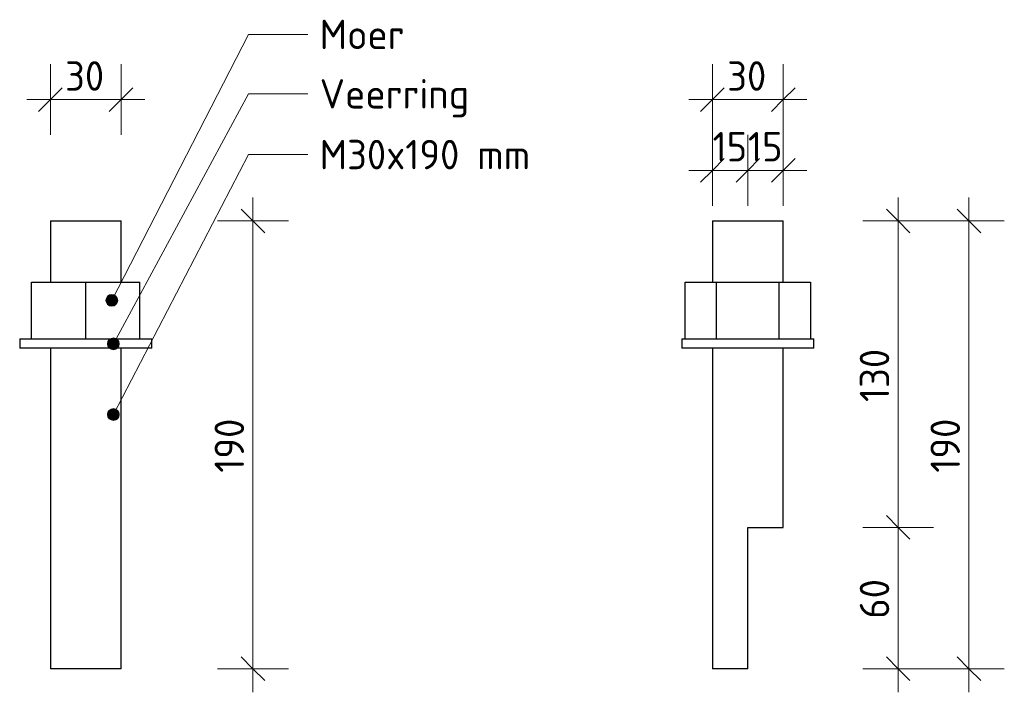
# Model space of a CAD drawing. Header units: millimetres. Extents: x -238433 to -217132, y -48109 to 138642.
# Tile 7 of 14: x -217549 to -217132, y 2564 to 2849. Entities that reach past the tile are written whole.
import ezdxf

# ---------------------------------------------------------------- set-up
doc = ezdxf.new("R2010")
doc.units = ezdxf.units.MM
for name, color, linetype, lineweight in [('N-CO-BC-BETONVORM-G', 50, 'Continuous', 25), ('N-CO-SC-STAALVORM-G', 10, 'Continuous', 25), ('X-XX-AL-CONSTRUCTIELIJN-G-1', 7, 'Continuous', 18), ('X-XX-AL-M', 7, 'Continuous', 18), ('X-XX-AL-M-5', 7, 'Continuous', 18), ('X-XX-AL-T25-1', 250, 'Continuous', 13), ('X-XX-AL-T25-2', 7, 'Continuous', 13)]:
    doc.layers.add(name, color=color, linetype=linetype, lineweight=lineweight)
doc.styles.add('NLCS-ISO_2', font='NLCS-ISO.ttf', dxfattribs={"height": 12.5})
doc.dimstyles.new('2_5_NLCS_diagonal_2', dxfattribs={"dimscale": 304.8, "dimtxt": 12.534437, "dimasz": 0.032808, "dimexe": 0.049213, "dimexo": 0.0625, "dimgap": 0, "dimtad": 1, "dimdec": 0, "dimzin": 0, "dimdsep": 46, "dimtxsty": 'NLCS-ISO_2', "dimblk1": 'OBLIQUE', "dimblk2": 'OBLIQUE', "dimsah": 1, "dimcen": 0.09, "dimdle": 0.032808, "dimazin": 0, "dimtfac": 1, "dimtdec": 4, "dimtix": 1, "dimtmove": 0, "dimatfit": 3, "dimfxl": 0.049213, "dimfxlon": 1, "dimtvp": 1, "dimtolj": 1, "dimtzin": 0, "dimarcsym": 2})

# ---------------------------------------------------------------- blocks, each defined once
blk = doc.blocks.new('GM_M30 - M20-3491457-Detail type 8 _16 x uitvoeren_')
at = {"layer": 'N-CO-SC-STAALVORM-G'}
for p, q in [((-235099.91, 2763.58), (-235099.91, 2737.58)), ((-235099.91, 2763.58), (-235069.91, 2763.58)), ((-235069.91, 2737.58), (-235069.91, 2763.58)), ((-235107.91, 2737.58), (-235084.91, 2737.58)), ((-235107.91, 2713.58), (-235107.91, 2737.58)), ((-235084.91, 2737.58), (-235061.91, 2737.58)), ((-235084.91, 2713.58), (-235084.91, 2737.58)), ((-235061.91, 2713.58), (-235061.91, 2737.58)), ((-235112.91, 2713.58), (-235112.91, 2709.58)), ((-235112.91, 2713.58), (-235056.91, 2713.58)), ((-235056.91, 2709.58), (-235056.91, 2713.58)), ((-235056.91, 2709.58), (-235112.91, 2709.58)), ((-235099.91, 2709.58), (-235099.91, 2573.58)), ((-235069.91, 2573.58), (-235069.91, 2709.58)), ((-235069.91, 2573.58), (-235099.91, 2573.58))]:
    blk.add_line(p, q, dxfattribs=at)
blk = doc.blocks.new('GM_M30 - M20-V28-Detail type 8 _16 x uitvoeren_')
at = {"layer": 'N-CO-SC-STAALVORM-G'}
for p, q in [((-234819.21, 2763.58), (-234819.21, 2737.58)), ((-234819.21, 2763.58), (-234804.21, 2763.58)), ((-234804.21, 2763.58), (-234789.21, 2763.58)), ((-234789.21, 2737.58), (-234789.21, 2763.58)), ((-234830.77, 2737.58), (-234817.49, 2737.58)), ((-234830.77, 2713.58), (-234830.77, 2737.58)), ((-234817.49, 2737.58), (-234790.94, 2737.58)), ((-234817.49, 2713.58), (-234817.49, 2737.58)), ((-234790.94, 2737.58), (-234777.66, 2737.58)), ((-234790.94, 2713.58), (-234790.94, 2737.58)), ((-234777.66, 2737.58), (-234777.66, 2713.58)), ((-234832.21, 2713.58), (-234832.21, 2709.58)), ((-234832.21, 2713.58), (-234804.21, 2713.58)), ((-234804.21, 2713.58), (-234776.21, 2713.58)), ((-234776.21, 2709.58), (-234776.21, 2713.58)), ((-234804.21, 2709.58), (-234832.21, 2709.58)), ((-234819.21, 2709.58), (-234819.21, 2573.58)), ((-234776.21, 2709.58), (-234804.21, 2709.58)), ((-234789.21, 2633.58), (-234789.21, 2709.58)), ((-234804.21, 2573.58), (-234804.21, 2633.58)), ((-234804.21, 2633.58), (-234789.21, 2633.58)), ((-234804.21, 2573.58), (-234819.21, 2573.58))]:
    blk.add_line(p, q, dxfattribs=at)
blk = doc.blocks.new('DIMBLOCK109-Detail type 8 _16 x uitvoeren_')
at = {"layer": 'X-XX-AL-M-5'}
for p, q in [((-217450.31, 2773.58), (-217450.31, 2563.58)), ((-217450.31, 2763.58), (-217455.31, 2768.58)), ((-217465.31, 2763.58), (-217435.31, 2763.58)), ((-217450.31, 2763.58), (-217465.31, 2763.58)), ((-217450.31, 2763.58), (-217445.31, 2758.58)), ((-217450.31, 2573.58), (-217455.31, 2578.58)), ((-217465.31, 2573.58), (-217435.31, 2573.58)), ((-217450.31, 2573.58), (-217465.31, 2573.58)), ((-217450.31, 2573.58), (-217445.31, 2568.58))]:
    blk.add_line(p, q, dxfattribs=at)
at = {"layer": 'X-XX-AL-M-5', "color": 0, "insert": (-217466.59, 2656.76), "char_height": 12.5, "width": 28.3799, "attachment_point": 1, "rotation": 90, "line_spacing_factor": 1.135194, "style": 'NLCS-ISO_2'}
blk.add_mtext('190', dxfattribs=at)
blk = doc.blocks.new('_Oblique')
at = {"color": 0, "linetype": 'ByBlock', "lineweight": -2}
blk.add_line((-0.5, -0.5), (0.5, 0.5), dxfattribs=at)
blk = doc.blocks.new('DIMBLOCK110-Detail type 8 _16 x uitvoeren_')
at = {"layer": 'X-XX-AL-M-5'}
for p, q in [((-217536.22, 2800.03), (-217536.22, 2830.03)), ((-217506.22, 2800.03), (-217506.22, 2830.03)), ((-217536.22, 2815.03), (-217531.22, 2820.03)), ((-217506.22, 2815.03), (-217501.22, 2820.03)), ((-217546.22, 2815.03), (-217496.22, 2815.03)), ((-217536.22, 2815.03), (-217541.22, 2810.03)), ((-217536.22, 2815.03), (-217536.22, 2800.03)), ((-217506.22, 2815.03), (-217511.22, 2810.03)), ((-217506.22, 2815.03), (-217506.22, 2800.03))]:
    blk.add_line(p, q, dxfattribs=at)
at = {"layer": 'X-XX-AL-M-5', "color": 0, "insert": (-217529.97, 2831.31), "char_height": 12.5, "width": 21.0011, "attachment_point": 1, "line_spacing_factor": 1.135194, "style": 'NLCS-ISO_2'}
blk.add_mtext('30', dxfattribs=at)
blk = doc.blocks.new('DIMBLOCK111-Detail type 8 _16 x uitvoeren_')
at = {"layer": 'X-XX-AL-M-5'}
for p, q in [((-217255.52, 2800.03), (-217255.52, 2830.03)), ((-217225.52, 2800.03), (-217225.52, 2830.03)), ((-217255.52, 2815.03), (-217250.52, 2820.03)), ((-217225.52, 2815.03), (-217220.52, 2820.03)), ((-217265.52, 2815.03), (-217215.52, 2815.03)), ((-217255.52, 2815.03), (-217260.52, 2810.03)), ((-217255.52, 2815.03), (-217255.52, 2800.03)), ((-217225.52, 2815.03), (-217230.52, 2810.03)), ((-217225.52, 2815.03), (-217225.52, 2800.03))]:
    blk.add_line(p, q, dxfattribs=at)
at = {"layer": 'X-XX-AL-M-5', "color": 0, "insert": (-217249.27, 2831.31), "char_height": 12.5, "width": 21.0011, "attachment_point": 1, "line_spacing_factor": 1.135194, "style": 'NLCS-ISO_2'}
blk.add_mtext('30', dxfattribs=at)
blk = doc.blocks.new('DIMBLOCK112-Detail type 8 _16 x uitvoeren_')
at = {"layer": 'X-XX-AL-M-5'}
for p, q in [((-217146.79, 2773.58), (-217146.79, 2563.58)), ((-217146.79, 2763.58), (-217151.79, 2768.58)), ((-217161.79, 2763.58), (-217131.79, 2763.58)), ((-217146.79, 2763.58), (-217161.79, 2763.58)), ((-217146.79, 2763.58), (-217141.79, 2758.58)), ((-217146.79, 2573.58), (-217151.79, 2578.58)), ((-217161.79, 2573.58), (-217131.79, 2573.58)), ((-217146.79, 2573.58), (-217161.79, 2573.58)), ((-217146.79, 2573.58), (-217141.79, 2568.58))]:
    blk.add_line(p, q, dxfattribs=at)
at = {"layer": 'X-XX-AL-M-5', "color": 0, "insert": (-217163.08, 2656.76), "char_height": 12.5, "width": 28.3799, "attachment_point": 1, "rotation": 90, "line_spacing_factor": 1.135194, "style": 'NLCS-ISO_2'}
blk.add_mtext('190', dxfattribs=at)
blk = doc.blocks.new('DIMBLOCK113-Detail type 8 _16 x uitvoeren_')
at = {"layer": 'X-XX-AL-M-5'}
for p, q in [((-217176.79, 2773.58), (-217176.79, 2633.58)), ((-217176.79, 2763.58), (-217181.79, 2768.58)), ((-217191.79, 2763.58), (-217161.79, 2763.58)), ((-217176.79, 2763.58), (-217191.79, 2763.58)), ((-217176.79, 2763.58), (-217171.79, 2758.58)), ((-217176.79, 2633.58), (-217181.79, 2638.58)), ((-217191.79, 2633.58), (-217161.79, 2633.58)), ((-217176.79, 2633.58), (-217191.79, 2633.58)), ((-217176.79, 2633.58), (-217171.79, 2628.58))]:
    blk.add_line(p, q, dxfattribs=at)
at = {"layer": 'X-XX-AL-M-5', "color": 0, "insert": (-217193.08, 2686.76), "char_height": 12.5, "width": 28.3799, "attachment_point": 1, "rotation": 90, "line_spacing_factor": 1.135194, "style": 'NLCS-ISO_2'}
blk.add_mtext('130', dxfattribs=at)
blk = doc.blocks.new('DIMBLOCK114-Detail type 8 _16 x uitvoeren_')
at = {"layer": 'X-XX-AL-M-5'}
for p, q in [((-217176.79, 2633.58), (-217181.79, 2638.58)), ((-217191.79, 2633.58), (-217161.79, 2633.58)), ((-217176.79, 2633.58), (-217191.79, 2633.58)), ((-217176.79, 2633.58), (-217176.79, 2563.58)), ((-217176.79, 2633.58), (-217171.79, 2628.58)), ((-217176.79, 2573.58), (-217181.79, 2578.58)), ((-217191.79, 2573.58), (-217161.79, 2573.58)), ((-217176.79, 2573.58), (-217191.79, 2573.58)), ((-217176.79, 2573.58), (-217171.79, 2568.58))]:
    blk.add_line(p, q, dxfattribs=at)
at = {"layer": 'X-XX-AL-M-5', "color": 0, "insert": (-217193.08, 2594.83), "char_height": 12.5, "width": 21.0011, "attachment_point": 1, "rotation": 90, "line_spacing_factor": 1.135194, "style": 'NLCS-ISO_2'}
blk.add_mtext('60', dxfattribs=at)
blk = doc.blocks.new('DIMBLOCK115-Detail type 8 _16 x uitvoeren_')
at = {"layer": 'X-XX-AL-M-5'}
for p, q in [((-217240.52, 2770.03), (-217240.52, 2800.03)), ((-217225.52, 2770.03), (-217225.52, 2800.03)), ((-217240.52, 2785.03), (-217235.52, 2790.03)), ((-217225.52, 2785.03), (-217220.52, 2790.03)), ((-217240.52, 2785.03), (-217245.52, 2780.03)), ((-217215.52, 2785.03), (-217240.52, 2785.03)), ((-217240.52, 2785.03), (-217240.52, 2770.03)), ((-217225.52, 2785.03), (-217230.52, 2780.03)), ((-217225.52, 2785.03), (-217225.52, 2770.03))]:
    blk.add_line(p, q, dxfattribs=at)
at = {"layer": 'X-XX-AL-M-5', "color": 0, "insert": (-217240.47, 2801.31), "char_height": 12.5, "width": 17.8793, "attachment_point": 1, "line_spacing_factor": 1.135194, "style": 'NLCS-ISO_2'}
blk.add_mtext('15', dxfattribs=at)
blk = doc.blocks.new('DIMBLOCK116-Detail type 8 _16 x uitvoeren_')
at = {"layer": 'X-XX-AL-M-5'}
for p, q in [((-217255.52, 2770.03), (-217255.52, 2800.03)), ((-217240.52, 2770.03), (-217240.52, 2800.03)), ((-217255.52, 2785.03), (-217250.52, 2790.03)), ((-217240.52, 2785.03), (-217235.52, 2790.03)), ((-217240.52, 2785.03), (-217265.52, 2785.03)), ((-217255.52, 2785.03), (-217260.52, 2780.03)), ((-217255.52, 2785.03), (-217255.52, 2770.03)), ((-217240.52, 2785.03), (-217245.52, 2780.03)), ((-217240.52, 2785.03), (-217240.52, 2770.03))]:
    blk.add_line(p, q, dxfattribs=at)
at = {"layer": 'X-XX-AL-M-5', "color": 0, "insert": (-217255.47, 2801.31), "char_height": 12.5, "width": 17.8793, "attachment_point": 1, "line_spacing_factor": 1.135194, "style": 'NLCS-ISO_2'}
blk.add_mtext('15', dxfattribs=at)

msp = doc.modelspace()

# ---------------------------------------------------------------- hatches: boundary and pattern name
at = {"layer": 'X-XX-AL-T25-1'}
h = msp.add_hatch(color=256, dxfattribs=at)
edge = h.paths.add_edge_path(flags=0)
edge.add_arc((-217510.18, 2729.87), 2.5, 0, 360)
h = msp.add_hatch(color=256, dxfattribs=at)
edge = h.paths.add_edge_path(flags=0)
edge.add_arc((-217509.48, 2711.44), 2.5, 0, 360)
h = msp.add_hatch(color=256, dxfattribs=at)
edge = h.paths.add_edge_path(flags=0)
edge.add_arc((-217509.48, 2681.44), 2.5, 0, 360)

# ---------------------------------------------------------------- linework, layer by layer
at = {"layer": 'X-XX-AL-CONSTRUCTIELIJN-G-1'}
for p, q in [((-217255.52, 2763.58), (-217255.52, 2748.58)), ((-217225.52, 2763.58), (-217225.52, 2748.58)), ((-217225.52, 2633.58), (-217225.52, 2648.58)), ((-217255.52, 2573.58), (-217255.52, 2588.58))]:
    msp.add_line(p, q, dxfattribs=at)
at = {"layer": 'X-XX-AL-T25-1'}
for p, q in [((-217510.18, 2729.87), (-217452.21, 2842.7)), ((-217452.21, 2842.7), (-217427.04, 2842.7)), ((-217509.48, 2711.44), (-217452.21, 2817.5)), ((-217452.21, 2817.5), (-217427.04, 2817.5)), ((-217509.48, 2681.44), (-217452.21, 2791.72)), ((-217452.21, 2791.72), (-217427.04, 2791.72))]:
    msp.add_line(p, q, dxfattribs=at)
for centre in [(-217510.18, 2729.87), (-217509.48, 2711.44), (-217509.48, 2681.44)]:
    msp.add_circle(centre, 2.5, dxfattribs=at)

# ---------------------------------------------------------------- block references
at = {"layer": 'N-CO-BC-BETONVORM-G'}
for name in ['GM_M30 - M20-3491457-Detail type 8 _16 x uitvoeren_', 'GM_M30 - M20-V28-Detail type 8 _16 x uitvoeren_']:
    msp.add_blockref(name, (17563.69, 0), dxfattribs=at)

# ---------------------------------------------------------------- texts
at = {"layer": 'X-XX-AL-T25-2', "char_height": 12.5, "attachment_point": 1, "style": 'NLCS-ISO_2'}
for s, insert, width in [('Moer', (-217422.04, 2848.95), 44.4937), ('Veerring', (-217422.04, 2823.75), 79.7679), ('M30x190 mm', (-217422.04, 2797.97), 111.8354)]:
    msp.add_mtext(s, dxfattribs=dict(at, insert=insert, width=width))

# ---------------------------------------------------------------- dimensions: what is measured, and where the dimension line sits
at = {"layer": 'X-XX-AL-M'}
for base, p1, p2, override, picture, middle in [((-217506.22, 2815.03), (-217536.22, 2800.03), (-217506.22, 2800.03), {"dimpost": '<>', "dimfxl": 30}, 'DIMBLOCK110-Detail type 8 _16 x uitvoeren_', (-217521.22, 2821.28)), ((-217225.52, 2815.03), (-217255.52, 2800.03), (-217225.52, 2800.03), {"dimpost": '<>', "dimfxl": 30}, 'DIMBLOCK111-Detail type 8 _16 x uitvoeren_', (-217240.52, 2821.28)), ((-217255.52, 2785.03), (-217240.52, 2770.03), (-217255.52, 2770.03), {"dimpost": '<>', "dimfxl": 15}, 'DIMBLOCK116-Detail type 8 _16 x uitvoeren_', (-217248.02, 2791.28)), ((-217240.52, 2785.03), (-217225.52, 2770.03), (-217240.52, 2770.03), {"dimpost": '<>', "dimfxl": 15}, 'DIMBLOCK115-Detail type 8 _16 x uitvoeren_', (-217233.02, 2791.28))]:
    dim = msp.add_linear_dim(base=base, p1=p1, p2=p2, dimstyle='2_5_NLCS_diagonal_2', override=override, dxfattribs=at)
    dim.commit()
    dim.dimension.update_dxf_attribs({"geometry": picture, "text_midpoint": middle})
for base, p1, p2, override, picture, middle in [((-217450.31, 2573.58), (-217465.31, 2763.58), (-217465.31, 2573.58), {"dimpost": '<>', "dimfxl": 190}, 'DIMBLOCK109-Detail type 8 _16 x uitvoeren_', (-217456.56, 2668.58)), ((-217176.79, 2633.58), (-217191.79, 2763.58), (-217191.79, 2633.58), {"dimpost": '<>', "dimfxl": 130}, 'DIMBLOCK113-Detail type 8 _16 x uitvoeren_', (-217183.04, 2698.58)), ((-217146.79, 2573.58), (-217161.79, 2763.58), (-217161.79, 2573.58), {"dimpost": '<>', "dimfxl": 190}, 'DIMBLOCK112-Detail type 8 _16 x uitvoeren_', (-217153.04, 2668.58)), ((-217176.79, 2573.58), (-217191.79, 2633.58), (-217191.79, 2573.58), {"dimpost": '<>', "dimfxl": 60}, 'DIMBLOCK114-Detail type 8 _16 x uitvoeren_', (-217183.04, 2603.58))]:
    dim = msp.add_linear_dim(base=base, p1=p1, p2=p2, angle=90, dimstyle='2_5_NLCS_diagonal_2', override=override, dxfattribs=at)
    dim.commit()
    dim.dimension.update_dxf_attribs({"geometry": picture, "text_midpoint": middle})

doc.saveas('drawing.dxf')
